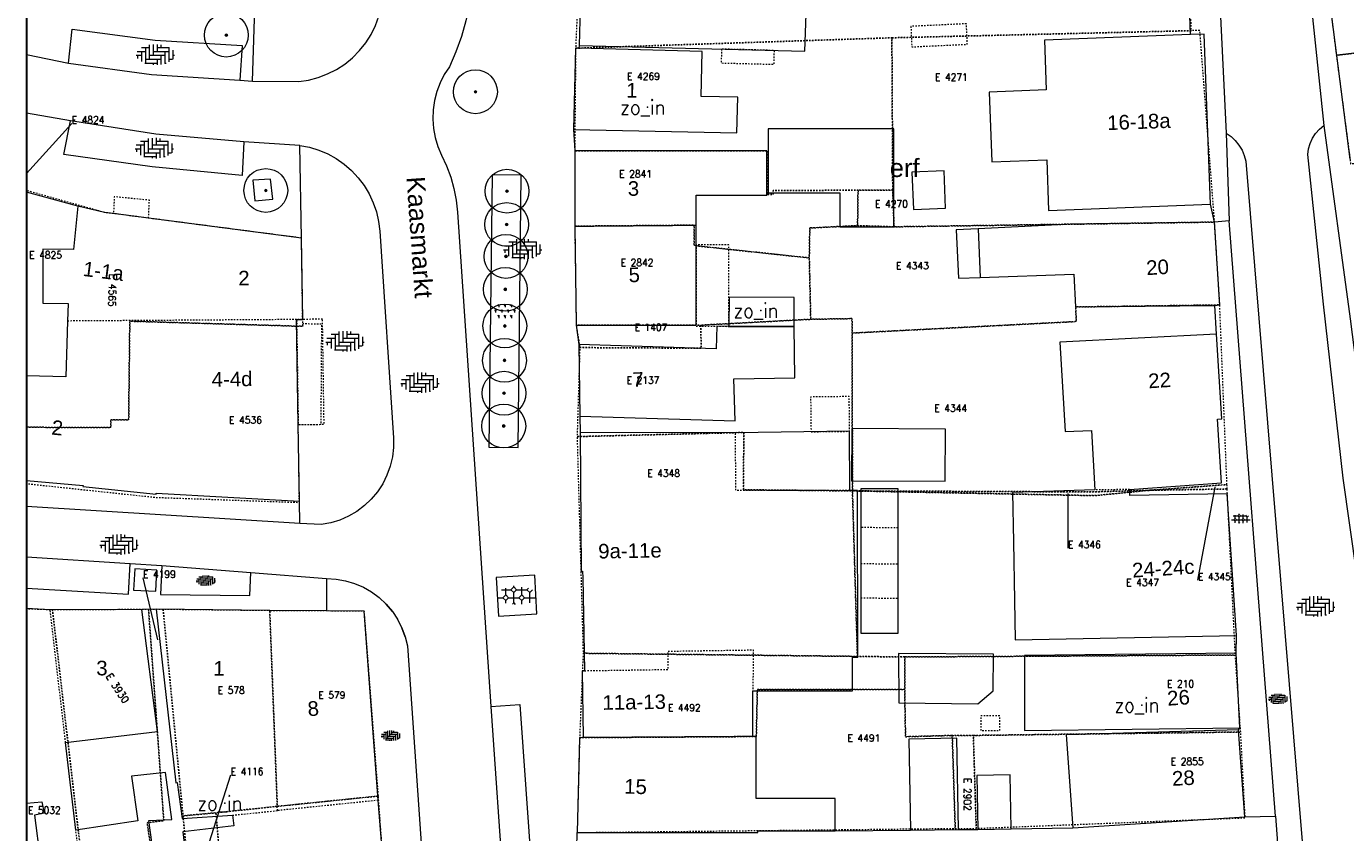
# Model space of a CAD drawing. Header units: metres. Extents: x 148648 to 148948, y 523974 to 524405.
# Tile 6 of 24: x 148648 to 148738, y 524171 to 524227. Entities that reach past the tile are written whole.
import ezdxf
from ezdxf.enums import TextEntityAlignment as Align

# ---------------------------------------------------------------- set-up
doc = ezdxf.new("R2010")
doc.units = ezdxf.units.M
doc.header["$LTSCALE"] = 0.001
doc.header["$MEASUREMENT"] = 0
doc.linetypes.add('DGN Style 2', pattern=[9.752608, 5.851565, -3.901043])
for name, color, linetype, lineweight in [('B-WE-GR-BEPLANTING_CULTUUR_HEESTERS-SV', 102, 'Continuous', 0), ('B-WE-GR-BOOM-S-1000', 102, 'Continuous', 0), ('B-WE-IE-MEUBILAIR_WEGMEUBILAIR-S-1000', 7, 'Continuous', 13), ('B-WE-OG-TOPOGRAFIE-A-1000', 7, 'Continuous', 0), ('B-WE-OG-TOPOGRAFIE-SV', 252, 'Continuous', 0), ('B-WE-OG-TOPOGRAFIE_BEBOUWING-GV', 1, 'DGN Style 2', 13), ('B-WE-OG-TOPOGRAFIE_BEBOUWING_GEBOUW-GV', 1, 'Continuous', 13), ('B-WE-OG-TOPOGRAFIE_BEBOUWING_HOOFDGEBOUW-GV', 1, 'Continuous', 13), ('B-WE-OG-TOPOGRAFIE_BEBOUWING_LUIFEL-GV', 20, 'DGN Style 2', 0), ('B-WE-OG-TOPOGRAFIE_BEBOUWING_OVERIG-GV', 41, 'Continuous', 0), ('B-WE-OG-TOPOGRAFIE_BEBOUWING_TRAP-GV', 15, 'DGN Style 2', 0), ('B-WE-OG-TOPOGRAFIE_BEBOUWING_TUSSENMUUR-GV', 1, 'DGN Style 2', 0), ('B-WE-OG-TOPOGRAFIE_HUISNUMMER-A-1000', 7, 'Continuous', 0), ('B-WE-OG-TOPOGRAFIE_STRAATNAAM-A-1000', 7, 'Continuous', 0), ('B-WE-VH-VERHARDING_SIERBESTRATING-GV', 7, 'Continuous', 0), ('B-WE-VH-VERHARDING_SIERBESTRATING-SV', 252, 'Continuous', 0), ('B-WE-VH-VERHARDING_STRAATBAKSTEEN-GV', 252, 'Continuous', 0), ('B-WE-VH-VERHARDING_STRAATBAKSTEEN-SV', 252, 'Continuous', 0), ('B-WE-VH-VERHARDING_TEGEL-GV', 7, 'Continuous', 0), ('BRK_BIJPIJLING_274', 7, 'Continuous', 0), ('BRK_NUMMER_274', 7, 'Continuous', 0), ('BRK_PERCEEL_274', 4, 'Continuous', 0), ('kader_binnenrand', 7, 'Continuous', 30), ('plangrens de Moestuin', 6, 'Continuous', 30)]:
    doc.layers.add(name, color=color, linetype=linetype, lineweight=lineweight)
doc.styles.add('IMGEO_Nummeraanduiding_Huisnummer', font='Arial.ttf', dxfattribs={"height": 3.4})
doc.styles.add('IMGEO_OpenbareRuimte_Weg', font='Arial.ttf', dxfattribs={"height": 4.2})
doc.styles.add('Style-Arial', font='Arial.ttf')
doc.styles.add('Style-STANDARD', font='STANDARD.shx')

# ---------------------------------------------------------------- blocks, each defined once
blk = doc.blocks.new('*U3')
at = {"layer": 'B-WE-GR-BOOM-S-1000', "ltscale": 0.1}
h = blk.add_hatch(color=102, dxfattribs=at)
edge = h.paths.add_edge_path()
edge.add_arc((0, 0), 0.15, 0, 360)
at = {"layer": 'B-WE-GR-BOOM-S-1000', "ltscale": 0.1, "flags": 128}
blk.add_lwpolyline([(0.15, 0, 1), (-0.15, 0, 1)], format="xyb", close=True, dxfattribs=at)
blk = doc.blocks.new('IMGeo-Boom')
at = {"layer": 'B-WE-GR-BOOM-S-1000'}
blk.add_circle((0, 0), 0.3, dxfattribs=at)
at = {"layer": 'B-WE-GR-BOOM-S-1000', "ltscale": 0.1}
blk.add_circle((0, 0), 0.015, dxfattribs=at)
at = {"layer": 'B-WE-GR-BOOM-S-1000', "ltscale": 0.1, "xscale": 0.1, "yscale": 0.1, "zscale": 0.1}
blk.add_blockref('*U3', (0, 0), dxfattribs=at)
blk = doc.blocks.new('IMGeo-Heesters')
at = {"layer": 'B-WE-GR-BEPLANTING_CULTUUR_HEESTERS-SV'}
for p, q in [((-0.13, 0), (-0.141, 0.019)), ((-0.13, 0), (-0.119, 0.019)), ((-0.087, 0.075), (-0.097, 0.094)), ((-0.087, 0.075), (-0.076, 0.094)), ((-0.087, 0.075), (-0.087, 0.056)), ((-0.043, 0), (-0.054, 0.019)), ((-0.043, 0), (-0.032, 0.019)), ((0, 0.075), (-0.011, 0.094)), ((0, 0.075), (0.011, 0.094)), ((0, 0.075), (0, 0.056)), ((0.043, 0), (0.032, 0.019)), ((0.043, 0), (0.054, 0.019)), ((0.087, 0.075), (0.076, 0.094)), ((0.087, 0.075), (0.097, 0.094)), ((0.087, 0.075), (0.087, 0.056)), ((0.13, 0), (0.119, 0.019)), ((0.13, 0), (0.141, 0.019)), ((-0.13, 0), (-0.13, -0.019)), ((-0.087, -0.075), (-0.097, -0.056)), ((-0.087, -0.075), (-0.076, -0.056)), ((-0.087, -0.075), (-0.087, -0.094)), ((-0.043, 0), (-0.043, -0.019)), ((0, -0.075), (-0.011, -0.056)), ((0, -0.075), (0.011, -0.056)), ((0, -0.075), (0, -0.094)), ((0.043, 0), (0.043, -0.019)), ((0.087, -0.075), (0.076, -0.056)), ((0.087, -0.075), (0.097, -0.056)), ((0.087, -0.075), (0.087, -0.094)), ((0.13, 0), (0.13, -0.019))]:
    blk.add_line(p, q, dxfattribs=at)
blk = doc.blocks.new('IMGeo-Sierbestrating')
at = {"layer": 'B-WE-VH-VERHARDING_SIERBESTRATING-SV'}
for p, q in [((-0.171, 0.068), (-0.065, 0.068)), ((-0.156, -0.023), (-0.124, 0.009)), ((-0.124, 0.009), (-0.124, 0.087)), ((-0.124, 0.009), (-0.091, -0.023)), ((-0.065, 0.068), (-0.033, 0.1)), ((-0.065, 0.068), (-0.033, 0.036)), ((-0.033, 0.1), (-0.033, 0.114)), ((-0.033, 0.1), (0, 0.068)), ((-0.033, 0.036), (0, 0.068)), ((-0.033, -0.082), (-0.033, 0.036)), ((0, 0.068), (0.118, 0.068)), ((0.026, -0.023), (0.059, 0.009)), ((0.059, 0.009), (0.059, 0.097)), ((0.059, 0.009), (0.091, -0.023)), ((0.118, 0.068), (0.134, 0.084)), ((0.118, 0.068), (0.15, 0.036)), ((0.15, 0.036), (0.182, 0.068)), ((0.15, -0.08), (0.15, 0.036)), ((-0.211, -0.023), (-0.156, -0.023)), ((-0.156, -0.023), (-0.124, -0.055)), ((-0.124, -0.055), (-0.091, -0.023)), ((-0.124, -0.087), (-0.124, -0.055)), ((-0.091, -0.023), (0.026, -0.023)), ((-0.048, -0.098), (-0.033, -0.082)), ((-0.033, -0.082), (-0.015, -0.1)), ((0.026, -0.023), (0.059, -0.055)), ((0.059, -0.055), (0.091, -0.023)), ((0.059, -0.097), (0.059, -0.055)), ((0.091, -0.023), (0.217, -0.023))]:
    blk.add_line(p, q, dxfattribs=at)
blk = doc.blocks.new('IMGeo-Erf')
at = {"layer": 'B-WE-OG-TOPOGRAFIE-SV', "style": 'Style-Arial'}
blk.add_text('erf', height=0.25, dxfattribs=at).set_placement((-0.027, 0), align=Align.MIDDLE_CENTER)
blk = doc.blocks.new('IMGeo-Klinkers')
at = {"layer": 'B-WE-VH-VERHARDING_STRAATBAKSTEEN-SV'}
for p, q in [((-0.209, 0.037), (-0.115, 0.037)), ((-0.16, 0.037), (-0.16, -0.08)), ((-0.158, 0.081), (-0.071, 0.081)), ((-0.115, 0.081), (-0.115, -0.097)), ((-0.071, 0.111), (-0.071, -0.053)), ((-0.026, 0.116), (-0.026, -0.008)), ((-0.026, 0.037), (0.153, 0.037)), ((0.019, 0.117), (0.019, 0.037)), ((0.019, 0.081), (0.158, 0.081)), ((0.063, 0.112), (0.063, 0.081)), ((0.108, 0.037), (0.108, -0.102)), ((0.153, 0.081), (0.153, -0.084)), ((0.198, 0.052), (0.198, -0.053)), ((-0.219, -0.008), (-0.16, -0.008)), ((-0.205, -0.008), (-0.205, -0.043)), ((-0.122, -0.097), (0.019, -0.097)), ((-0.115, -0.053), (0.063, -0.053)), ((-0.071, -0.008), (0.108, -0.008)), ((-0.026, -0.097), (-0.026, -0.116)), ((0.019, -0.053), (0.019, -0.117)), ((0.063, -0.008), (0.063, -0.112)), ((0.108, -0.097), (0.122, -0.097)), ((0.153, -0.053), (0.196, -0.053)), ((0.198, -0.008), (0.219, -0.008))]:
    blk.add_line(p, q, dxfattribs=at)

msp = doc.modelspace()

# ---------------------------------------------------------------- linework, layer by layer
at = {"layer": 'B-WE-IE-MEUBILAIR_WEGMEUBILAIR-S-1000'}
for p in [(148690.344, 524221.068), (148698.096, 524207.148), (148724.192, 524180.119), (148661.375, 524173.396)]:
    msp.add_point(p, dxfattribs=at)
at = {"layer": 'B-WE-OG-TOPOGRAFIE_BEBOUWING-GV', "flags": 128}
msp.add_lwpolyline([(148668.074, 524206.555), (148666.302, 524206.528), (148666.41, 524199.327), (148668.182, 524199.353), (148668.074, 524206.555)], dxfattribs=at)
at = {"layer": 'B-WE-OG-TOPOGRAFIE_BEBOUWING_GEBOUW-GV'}
msp.add_line((148649.416, 524186.645), (148647.79, 524186.724), dxfattribs=at)
at = {"layer": 'B-WE-OG-TOPOGRAFIE_BEBOUWING_GEBOUW-GV', "flags": 128}
for points in [[(148685.656, 524225.309), (148701.115, 524224.907), (148701.236, 524228.083), (148701.956, 524246.937), (148702.059, 524249.645), (148686.966, 524250.176)], [(148686.423, 524233.615), (148686.375, 524230.527), (148685.792, 524230.54), (148685.656, 524225.309)], [(148736.622, 524231.768), (148737.523, 524224.619)], [(148727.533, 524226.048), (148717.524, 524225.676), (148717.651, 524222.255), (148713.737, 524222.109), (148713.915, 524217.325), (148717.682, 524217.465), (148717.811, 524213.997), (148728.896, 524214.429)], [(148728.896, 524214.429), (148728.461, 524226.083), (148727.533, 524226.048)], [(148685.635, 524225.108), (148685.412, 524225.114), (148685.269, 524219.55)], [(148685.269, 524219.55), (148696.462, 524219.325), (148696.524, 524221.754), (148694.014, 524221.818), (148694.072, 524224.891), (148685.635, 524225.108)], [(148737.523, 524224.619), (148738.449, 524217.514)], [(148707.202, 524219.601), (148698.595, 524219.6), (148698.598, 524215.21), (148703.51, 524215.211), (148703.51, 524212.875), (148707.204, 524212.875), (148707.202, 524219.601)], [(148693.67, 524212.994), (148693.67, 524215.045), (148698.499, 524215.046), (148698.499, 524218.081), (148685.349, 524218.078)], [(148685.349, 524218.078), (148685.351, 524212.924)], [(148651.32, 524214.289), (148651.023, 524211.331), (148648.913, 524211.341), (148648.926, 524207.653), (148650.653, 524207.615), (148650.616, 524206.426)], [(148653.758, 524213.783), (148653.144, 524213.863), (148651.32, 524214.289)], [(148656.161, 524213.471), (148653.758, 524213.783)], [(148666.633, 524212.111), (148656.161, 524213.471)], [(148685.351, 524212.924), (148685.452, 524206.139)], [(148685.452, 524206.139), (148693.67, 524206.141), (148693.67, 524212.994)], [(148729.18, 524213.202), (148719.368, 524213.053), (148712.983, 524212.748)], [(148712.983, 524212.748), (148713.126, 524209.407)], [(148729.206, 524207.499), (148729.531, 524207.526), (148729.18, 524213.202)], [(148666.302, 524206.528), (148666.717, 524206.534), (148666.633, 524212.111)], [(148713.126, 524209.407), (148719.539, 524209.629), (148719.659, 524207.389), (148729.206, 524207.499)], [(148650.616, 524206.426), (148650.498, 524202.6), (148647.79, 524202.677)], [(148666.489, 524194.09), (148666.41, 524199.327), (148666.302, 524206.528)], [(148695.914, 524206.061), (148695.076, 524206.065), (148695.045, 524204.532), (148685.624, 524204.824)], [(148685.689, 524199.911), (148696.337, 524199.58), (148696.256, 524202.47), (148700.435, 524202.53), (148700.383, 524206.041)], [(148700.383, 524206.041), (148695.914, 524206.061)], [(148729.31, 524205.531), (148718.581, 524204.969), (148718.942, 524198.847), (148720.737, 524198.926), (148720.977, 524194.862)], [(148723.362, 524194.88), (148729.661, 524195.333), (148729.382, 524199.696), (148729.681, 524199.715), (148729.31, 524205.531)], [(148685.624, 524204.824), (148685.689, 524199.911)], [(148685.727, 524198.792), (148685.8, 524189.297), (148685.891, 524189.299), (148685.9, 524188.841), (148686.021, 524182.472)], [(148696.359, 524198.773), (148685.727, 524198.792)], [(148704.183, 524194.81), (148704.181, 524198.871), (148696.359, 524198.773)], [(148704.323, 524199.055), (148704.304, 524195.486), (148710.735, 524195.452), (148710.754, 524199.022), (148704.323, 524199.055)], [(148647.79, 524195.491), (148651.671, 524195.151), (148651.665, 524195.095), (148656.676, 524194.575), (148656.682, 524194.631), (148666.489, 524194.09)], [(148697.559, 524181.097), (148704.379, 524181.102), (148704.369, 524183.402), (148704.732, 524183.401), (148704.724, 524194.809), (148704.183, 524194.81)], [(148707.498, 524192.256), (148707.496, 524194.929), (148704.946, 524194.927), (148704.948, 524192.277)], [(148720.977, 524194.862), (148715.335, 524194.686), (148715.399, 524191.298), (148715.474, 524187.286), (148715.525, 524184.59), (148730.677, 524184.872)], [(148730.677, 524184.872), (148730.044, 524194.598), (148723.369, 524194.48), (148723.362, 524194.88)], [(148704.948, 524192.277), (148704.949, 524189.81)], [(148707.5, 524189.792), (148707.498, 524192.256)], [(148704.949, 524189.81), (148704.95, 524187.46)], [(148707.501, 524187.442), (148707.5, 524189.792)], [(148704.95, 524187.46), (148704.952, 524185.049), (148707.503, 524185.051), (148707.501, 524187.442)], [(148655.705, 524186.658), (148649.416, 524186.645)], [(148650.474, 524177.545), (148656.769, 524178.313), (148655.705, 524186.658)], [(148664.458, 524186.584), (148656.689, 524186.693)], [(148656.689, 524186.693), (148658.03, 524174.79), (148658.127, 524174.812), (148658.459, 524172.356), (148661.898, 524172.573)], [(148668.348, 524186.562), (148664.458, 524186.584)], [(148671.886, 524173.592), (148670.935, 524186.548), (148668.348, 524186.562)], [(148714.032, 524183.594), (148707.538, 524183.659), (148707.553, 524180.262), (148712.963, 524180.208), (148714.007, 524181.092), (148714.032, 524183.594)], [(148730.65, 524183.675), (148716.164, 524183.502), (148716.163, 524178.373), (148730.899, 524178.549)], [(148730.899, 524178.549), (148730.65, 524183.675)], [(148686.021, 524182.472), (148685.861, 524182.47), (148685.938, 524177.885)], [(148697.561, 524177.961), (148697.559, 524181.097)], [(148651.175, 524171.537), (148650.474, 524177.545)], [(148685.938, 524177.885), (148685.685, 524177.883), (148685.517, 524171.385)], [(148703.183, 524171.505), (148703.182, 524173.71), (148697.789, 524173.706), (148697.786, 524177.961), (148697.561, 524177.961)], [(148711.642, 524171.602), (148711.522, 524177.847), (148708.228, 524177.784), (148708.348, 524171.539)], [(148651.371, 524169.942), (148651.621, 524168.384), (148656.61, 524169.083), (148656.168, 524172.217), (148657.742, 524172.269), (148657.309, 524175.495), (148654.99, 524175.252), (148655.415, 524172.184), (148651.175, 524171.537)], [(148715.252, 524171.64), (148715.175, 524175.339), (148712.896, 524175.29), (148712.973, 524171.591)], [(148647.79, 524173.404), (148648.857, 524173.483), (148649.001, 524172.723), (148648.352, 524172.584), (148648.743, 524169.557), (148651.371, 524169.942)], [(148672.22, 524169.326), (148671.886, 524173.592)], [(148661.898, 524172.573), (148662.008, 524171.834), (148658.501, 524171.435), (148658.795, 524168.874)], [(148685.517, 524171.385), (148697.886, 524171.393), (148697.886, 524171.501), (148703.183, 524171.505)], [(148708.348, 524171.539), (148711.642, 524171.602)], [(148712.973, 524171.591), (148715.252, 524171.64)]]:
    msp.add_lwpolyline(points, dxfattribs=at)
at = {"layer": 'B-WE-OG-TOPOGRAFIE_BEBOUWING_HOOFDGEBOUW-GV', "flags": 128}
for points in [[(148730.827, 524178.424), (148719.023, 524178.076), (148719.469, 524171.696)], [(148731.244, 524172.462), (148730.827, 524178.424)], [(148719.469, 524171.696), (148731.244, 524172.462)]]:
    msp.add_lwpolyline(points, dxfattribs=at)
at = {"layer": 'B-WE-OG-TOPOGRAFIE_BEBOUWING_LUIFEL-GV', "flags": 128}
for points in [[(148712.182, 524226.788), (148708.377, 524226.611), (148708.437, 524225.207), (148712.242, 524225.385), (148712.182, 524226.788)], [(148695.408, 524225.055), (148695.383, 524224.105), (148699.001, 524224.011), (148699.026, 524224.961), (148695.408, 524225.055)], [(148695.914, 524211.651), (148693.67, 524211.633), (148693.67, 524206.071), (148695.914, 524206.061), (148695.914, 524211.651)], [(148701.537, 524198.838), (148704.181, 524198.871), (148704.151, 524201.252), (148701.507, 524201.219), (148701.537, 524198.838)]]:
    msp.add_lwpolyline(points, dxfattribs=at)
at = {"layer": 'B-WE-OG-TOPOGRAFIE_BEBOUWING_OVERIG-GV', "flags": 128}
for points in [[(148710.65, 524216.716), (148708.449, 524216.634), (148708.545, 524214.067), (148710.746, 524214.148), (148710.65, 524216.716)], [(148712.983, 524212.748), (148711.485, 524212.677), (148711.627, 524209.355), (148713.126, 524209.407)], [(148700.383, 524206.041), (148700.392, 524208.041), (148695.923, 524208.061), (148695.914, 524206.061)], [(148695.914, 524206.061), (148700.383, 524206.041)]]:
    msp.add_lwpolyline(points, dxfattribs=at)
at = {"layer": 'B-WE-OG-TOPOGRAFIE_BEBOUWING_TRAP-GV', "flags": 128}
for points in [[(148656.161, 524213.471), (148656.213, 524214.7), (148653.807, 524214.937), (148653.758, 524213.783)], [(148714.463, 524179.374), (148713.163, 524179.374), (148713.163, 524178.374), (148714.463, 524178.374), (148714.463, 524179.374)]]:
    msp.add_lwpolyline(points, dxfattribs=at)
at = {"layer": 'B-WE-OG-TOPOGRAFIE_BEBOUWING_TUSSENMUUR-GV', "flags": 128}
for points in [[(148749.196, 524226.101), (148737.523, 524224.619)], [(148685.351, 524212.924), (148693.67, 524212.994)], [(148666.302, 524206.528), (148650.616, 524206.426)], [(148704.183, 524194.81), (148696.389, 524194.824), (148696.359, 524198.773)], [(148723.362, 524194.88), (148720.977, 524194.862)], [(148707.498, 524192.256), (148704.948, 524192.277)], [(148704.949, 524189.81), (148707.5, 524189.792)], [(148704.95, 524187.46), (148707.501, 524187.442)], [(148650.474, 524177.545), (148649.416, 524186.645)], [(148664.986, 524172.888), (148664.458, 524186.584)], [(148686.021, 524182.472), (148691.76, 524182.558), (148691.741, 524183.808), (148697.566, 524183.896), (148697.559, 524181.097)], [(148697.561, 524177.961), (148685.938, 524177.885)], [(148671.886, 524173.592), (148664.986, 524172.888)], [(148661.898, 524172.573), (148664.986, 524172.888)], [(148651.371, 524169.942), (148651.175, 524171.537)]]:
    msp.add_lwpolyline(points, dxfattribs=at)
at = {"layer": 'B-WE-VH-VERHARDING_SIERBESTRATING-GV', "flags": 128}
for points in [[(148729.31, 524205.531), (148729.206, 524207.499)], [(148730.65, 524183.675), (148730.677, 524184.872)], [(148730.827, 524178.424), (148730.899, 524178.549)]]:
    msp.add_lwpolyline(points, dxfattribs=at)
at = {"layer": 'B-WE-VH-VERHARDING_STRAATBAKSTEEN-GV'}
for p, q in [((148647.79, 524224.675), (148650.668, 524224.089)), ((148650.808, 524220.131), (148647.79, 524220.657)), ((148651.32, 524214.289), (148647.79, 524215.255)), ((148666.512, 524192.555), (148647.79, 524193.729)), ((148647.79, 524190.28), (148654.892, 524189.819))]:
    msp.add_line(p, q, dxfattribs=at)
at = {"layer": 'B-WE-VH-VERHARDING_STRAATBAKSTEEN-GV', "flags": 128}
for points in [[(148727.863, 524262.529), (148729.974, 524219.306)], [(148663.277, 524222.865), (148666.447, 524222.832), (148667.122, 524222.933), (148667.783, 524223.106), (148668.421, 524223.348), (148669.03, 524223.657), (148669.602, 524224.03), (148670.131, 524224.462), (148670.611, 524224.948), (148671.035, 524225.482), (148671.401, 524226.059), (148671.702, 524226.672), (148671.936, 524227.313), (148672.287, 524228.599), (148672.566, 524229.902), (148672.773, 524231.219), (148672.907, 524232.545), (148673.058, 524236.75)], [(148735.434, 524231.612), (148736.662, 524219.811)], [(148663.277, 524222.865), (148663.453, 524228.566)], [(148678.145, 524228.088), (148677.901, 524226.996), (148677.59, 524225.921), (148677.211, 524224.867), (148676.767, 524223.84), (148676.414, 524223.308), (148676.122, 524222.74), (148675.895, 524222.144), (148675.734, 524221.526), (148675.643, 524220.894), (148675.622, 524220.256), (148675.672, 524219.62), (148675.792, 524218.993), (148675.98, 524218.383), (148676.234, 524217.797), (148676.574, 524217.054), (148676.855, 524216.288), (148677.075, 524215.501), (148677.233, 524214.7), (148677.329, 524213.889), (148679.609, 524180.009)], [(148727.533, 524226.048), (148727.484, 524227.353)], [(148650.668, 524224.089), (148650.916, 524226.428), (148656.61, 524225.676), (148662.566, 524225.291), (148662.409, 524222.923)], [(148685.656, 524225.309), (148685.635, 524225.108)], [(148650.668, 524224.089), (148656.352, 524223.325), (148662.409, 524222.923)], [(148662.409, 524222.923), (148663.277, 524222.865)], [(148662.691, 524218.695), (148662.568, 524216.402), (148656.407, 524216.979), (148650.365, 524217.84), (148650.808, 524220.131)], [(148662.691, 524218.695), (148656.658, 524219.225), (148650.808, 524220.131)], [(148685.269, 524219.55), (148685.349, 524218.078)], [(148742.392, 524175.871), (148740.816, 524175.7), (148737.978, 524195.663), (148736.642, 524207.579), (148735.57, 524217.826), (148735.613, 524218.215), (148735.717, 524218.593), (148735.878, 524218.949), (148736.093, 524219.277), (148736.357, 524219.566), (148736.662, 524219.811)], [(148736.662, 524219.811), (148738.459, 524206.587), (148742.392, 524175.871)], [(148666.523, 524218.461), (148662.691, 524218.695)], [(148729.974, 524219.306), (148730.304, 524219.073), (148730.598, 524218.795), (148730.851, 524218.48), (148731.057, 524218.133), (148731.213, 524217.76), (148731.315, 524217.369), (148735.184, 524170.776), (148737.073, 524150.976), (148736.926, 524150.451), (148736.704, 524149.952), (148736.413, 524149.491), (148736.058, 524149.077), (148735.647, 524148.718), (148735.188, 524148.423), (148734.692, 524148.197), (148734.168, 524148.045)], [(148729.974, 524219.306), (148730.185, 524213.283)], [(148666.523, 524218.461), (148667.179, 524218.332), (148667.817, 524218.136), (148668.432, 524217.874), (148669.016, 524217.549), (148669.563, 524217.166), (148670.067, 524216.727), (148670.522, 524216.238), (148670.924, 524215.705), (148671.269, 524215.132), (148671.551, 524214.527), (148671.769, 524213.895), (148671.92, 524213.244), (148672.002, 524212.581), (148672.945, 524198.414), (148672.942, 524197.76), (148672.865, 524197.111), (148672.713, 524196.475), (148672.489, 524195.861), (148672.196, 524195.277), (148671.837, 524194.73), (148671.418, 524194.228), (148670.944, 524193.778), (148670.422, 524193.385), (148669.857, 524193.055), (148669.259, 524192.792), (148668.634, 524192.6), (148667.991, 524192.481), (148666.512, 524192.555)], [(148666.633, 524212.111), (148666.523, 524218.461)], [(148663.303, 524216.075), (148663.438, 524214.662), (148664.663, 524214.77), (148664.516, 524216.153), (148663.303, 524216.075)], [(148679.476, 524197.783), (148681.474, 524197.761), (148681.684, 524216.414), (148679.686, 524216.436), (148679.476, 524197.783)], [(148729.18, 524213.202), (148728.896, 524214.429)], [(148730.185, 524213.283), (148729.18, 524213.202)], [(148733.347, 524172.499), (148730.185, 524213.283)], [(148685.452, 524206.139), (148685.624, 524204.824)], [(148685.689, 524199.911), (148685.727, 524198.792)], [(148666.512, 524192.555), (148666.489, 524194.09)], [(148654.892, 524189.819), (148657.075, 524189.677)], [(148657.075, 524189.677), (148663.162, 524189.207)], [(148663.162, 524189.207), (148668.358, 524188.784)], [(148680.128, 524186.213), (148682.764, 524186.363), (148682.613, 524189.007), (148679.978, 524188.856), (148680.128, 524186.213)], [(148668.358, 524188.784), (148669.009, 524188.747), (148669.651, 524188.636), (148670.275, 524188.45), (148670.874, 524188.193), (148671.44, 524187.868), (148671.963, 524187.48)], [(148672.858, 524186.536), (148672.438, 524187.034), (148671.963, 524187.48)], [(148671.963, 524187.48), (148672.438, 524187.034), (148672.858, 524186.536)], [(148672.858, 524186.536), (148673.218, 524185.992)], [(148673.736, 524184.799), (148673.512, 524185.411), (148673.218, 524185.992)], [(148673.218, 524185.992), (148673.512, 524185.411), (148673.736, 524184.799)], [(148673.736, 524184.799), (148673.888, 524184.165), (148677.146, 524137.347)], [(148679.609, 524180.009), (148681.598, 524180.165), (148684.3, 524141.814), (148682.276, 524141.655)], [(148679.609, 524180.009), (148682.276, 524141.655)], [(148715.252, 524171.64), (148719.469, 524171.696)], [(148731.244, 524172.462), (148733.347, 524172.499)], [(148733.347, 524172.499), (148733.485, 524170.667)], [(148685.464, 524169.281), (148685.517, 524171.385)], [(148703.183, 524171.505), (148708.348, 524171.539)], [(148711.642, 524171.602), (148712.973, 524171.591)]]:
    msp.add_lwpolyline(points, dxfattribs=at)
at = {"layer": 'B-WE-VH-VERHARDING_TEGEL-GV', "flags": 128}
for points in [[(148647.79, 524188.118), (148654.784, 524187.703), (148654.892, 524189.819)], [(148655.223, 524189.442), (148655.122, 524187.995), (148656.663, 524187.929), (148656.719, 524189.35), (148655.223, 524189.442)], [(148657.075, 524189.677), (148656.983, 524187.682), (148663.107, 524187.623), (148663.162, 524189.207)], [(148668.358, 524188.784), (148668.348, 524186.562)], [(148656.689, 524186.693), (148655.705, 524186.658)]]:
    msp.add_lwpolyline(points, dxfattribs=at)
at = {"layer": 'BRK_BIJPIJLING_274', "color": 7, "linetype": 'Continuous', "lineweight": 0}
msp.add_line((148650.894, 524219.954), (148647.79, 524216.521), dxfattribs=at)
at = {"layer": 'BRK_BIJPIJLING_274', "color": 7, "linetype": 'Continuous', "lineweight": 0, "flags": 128}
for points in [[(148719.143, 524190.859), (148719.147, 524194.619)], [(148728.038, 524188.662), (148729.219, 524195.036)], [(148655.777, 524188.826), (148656.769, 524184.58)], [(148661.782, 524175.314), (148660.132, 524170.148)]]:
    msp.add_lwpolyline(points, dxfattribs=at)
at = {"layer": 'BRK_PERCEEL_274', "linetype": 'DGN Style 2', "lineweight": 0, "flags": 128}
for points in [[(148707.076, 524225.829), (148727.589, 524226.315), (148726.561, 524251.062), (148707.386, 524250.426), (148686.461, 524250.092), (148685.412, 524225.114)], [(148749.177, 524233.262), (148736.621, 524231.768), (148737.523, 524224.619), (148751.89, 524226.442), (148751.599, 524228.263), (148753.765, 524228.537), (148753.259, 524233.752)], [(148727.589, 524226.315), (148707.076, 524225.829), (148707.131, 524215.397), (148707.225, 524212.88), (148729.18, 524213.202), (148728.165, 524226.331)], [(148737.523, 524224.619), (148738.499, 524217.193), (148753.071, 524219.169), (148752.337, 524223.65), (148751.89, 524226.442)], [(148707.131, 524215.397), (148707.076, 524225.829), (148685.412, 524225.114), (148685.349, 524218.078), (148698.596, 524218.081), (148698.54, 524215.088), (148698.94, 524215.088), (148698.94, 524215.36), (148704.757, 524215.391)], [(148704.725, 524212.961), (148704.757, 524215.391), (148698.94, 524215.36), (148698.94, 524215.088), (148698.54, 524215.088), (148698.596, 524218.081), (148685.349, 524218.078), (148685.351, 524212.924), (148693.521, 524212.993), (148693.521, 524211.593), (148701.417, 524210.749), (148701.451, 524212.799)], [(148707.131, 524215.397), (148704.757, 524215.391), (148704.725, 524212.961), (148707.225, 524212.88)], [(148701.417, 524210.749), (148693.521, 524211.593), (148693.521, 524212.993), (148685.351, 524212.924), (148685.452, 524206.139), (148693.97, 524206.141), (148701.516, 524206.545)], [(148729.18, 524213.202), (148707.225, 524212.88), (148704.725, 524212.961), (148701.451, 524212.799), (148701.417, 524210.749), (148701.516, 524206.545), (148704.34, 524206.592), (148704.356, 524205.601), (148719.712, 524206.39), (148719.659, 524207.389), (148729.531, 524207.526)], [(148730.027, 524195.222), (148729.531, 524207.526), (148719.659, 524207.389), (148719.712, 524206.39), (148704.356, 524205.601), (148704.372, 524194.787), (148720.73, 524194.719), (148724.728, 524194.829)], [(148685.697, 524204.606), (148694.023, 524204.563), (148693.97, 524206.141), (148685.452, 524206.139)], [(148704.372, 524194.787), (148704.356, 524205.601), (148704.34, 524206.592), (148701.516, 524206.545), (148693.97, 524206.141), (148694.023, 524204.563), (148685.697, 524204.606), (148685.512, 524198.509), (148696.93, 524198.79), (148696.91, 524194.867)], [(148704.714, 524183.45), (148704.372, 524194.787), (148696.91, 524194.867), (148696.93, 524198.79), (148685.512, 524198.509), (148685.925, 524183.665)], [(148730.039, 524194.922), (148730.027, 524195.222), (148724.728, 524194.829)], [(148730.039, 524194.922), (148724.728, 524194.829), (148720.962, 524194.464), (148704.372, 524194.787), (148704.714, 524183.45), (148707.951, 524183.412), (148730.6, 524183.544)], [(148724.728, 524194.829), (148720.73, 524194.719), (148704.372, 524194.787), (148720.962, 524194.464)], [(148651.672, 524168.706), (148651.709, 524168.422), (148656.472, 524169.194), (148656.066, 524172.059), (148657.201, 524172.203), (148656.158, 524186.661), (148649.578, 524186.635)], [(148657.158, 524186.665), (148656.158, 524186.661), (148657.201, 524172.203), (148656.066, 524172.059), (148656.472, 524169.194), (148658.806, 524169.544), (148658.519, 524172.528)], [(148657.158, 524186.665), (148658.519, 524172.528), (148660.775, 524172.736), (148664.976, 524173.178), (148664.458, 524186.584)], [(148664.976, 524173.178), (148671.903, 524173.885), (148670.935, 524186.548), (148664.458, 524186.584)], [(148707.951, 524183.412), (148704.714, 524183.45), (148685.925, 524183.665), (148685.685, 524177.883), (148697.786, 524177.961), (148697.86, 524181.174), (148707.952, 524181.174)], [(148730.967, 524178.272), (148730.6, 524183.544), (148707.951, 524183.412), (148707.952, 524181.174), (148708.007, 524177.949), (148711.208, 524178.036), (148712.655, 524178.036)], [(148711.414, 524171.669), (148711.208, 524178.036), (148708.007, 524177.949), (148707.952, 524181.174), (148697.86, 524181.174), (148697.786, 524177.961), (148685.685, 524177.883), (148685.517, 524171.385)], [(148712.655, 524178.036), (148711.208, 524178.036), (148711.414, 524171.669), (148712.853, 524171.669)], [(148730.967, 524178.272), (148712.655, 524178.036), (148712.853, 524171.669), (148731.275, 524172.395)], [(148671.903, 524173.885), (148664.976, 524173.178), (148660.775, 524172.736), (148661.281, 524166.8), (148672.323, 524168.02)], [(148658.902, 524168.549), (148659.091, 524166.586), (148661.281, 524166.8), (148660.775, 524172.736), (148658.519, 524172.528), (148658.806, 524169.544)]]:
    msp.add_lwpolyline(points, close=True, dxfattribs=at)
at = {"layer": 'kader_binnenrand', "flags": 128}
msp.add_lwpolyline([(148947.79, 523974.233), (148947.79, 524404.733), (148647.79, 524404.733), (148647.79, 523974.233)], close=True, dxfattribs=at)
at = {"layer": 'plangrens de Moestuin', "linetype": 'DGN Style 2', "lineweight": 0, "flags": 128}
for points in [[(148647.79, 524215.364), (148647.79, 524199.149), (148653.58, 524199.121), (148653.58, 524199.664), (148654.795, 524199.664), (148654.874, 524206.412), (148666.724, 524206.062), (148666.721, 524206.231), (148666.633, 524212.111), (148653.144, 524213.863)], [(148647.79, 524199.149), (148647.79, 524195.287), (148656.659, 524194.345), (148666.49, 524193.998), (148666.41, 524199.327), (148667.98, 524199.35), (148668.024, 524206.2), (148666.721, 524206.231), (148666.724, 524206.062), (148654.874, 524206.412), (148654.795, 524199.664), (148653.58, 524199.664), (148653.58, 524199.121)], [(148647.79, 524186.695), (148647.79, 524159.16), (148652.858, 524159.596), (148651.709, 524168.422), (148651.672, 524168.706), (148649.578, 524186.635)]]:
    msp.add_lwpolyline(points, close=True, dxfattribs=at)

# ---------------------------------------------------------------- block references
at = {"layer": 'B-WE-GR-BEPLANTING_CULTUUR_HEESTERS-SV', "xscale": 5, "yscale": 5, "zscale": 10}
msp.add_blockref('IMGeo-Heesters', (148680.58, 524207.098), dxfattribs=at)
at = {"layer": 'B-WE-GR-BOOM-S-1000', "xscale": 5, "yscale": 5, "zscale": 10}
for p in [(148661.48, 524226.01), (148678.55, 524222.13), (148664.19, 524215.37), (148680.71, 524215.32), (148680.69, 524213.04), (148680.64, 524210.85), (148680.59, 524208.6), (148680.56, 524206.09), (148680.54, 524203.73), (148680.51, 524201.48), (148680.49, 524199.23)]:
    msp.add_blockref('IMGeo-Boom', p, dxfattribs=at)
at = {"layer": 'B-WE-OG-TOPOGRAFIE-SV', "xscale": 5, "yscale": 5, "zscale": 10}
msp.add_blockref('IMGeo-Erf', (148708.084, 524216.916), dxfattribs=at)
at = {"layer": 'B-WE-VH-VERHARDING_SIERBESTRATING-SV', "zscale": 10}
for p, xscale, yscale in [((148730.962, 524192.872), 3, 3), ((148681.371, 524187.61), 6, 6)]:
    msp.add_blockref('IMGeo-Sierbestrating', p, dxfattribs=dict(at, xscale=xscale, yscale=yscale))
at = {"layer": 'B-WE-VH-VERHARDING_STRAATBAKSTEEN-SV', "zscale": 10}
for p, xscale, yscale in [((148656.628, 524224.676), 6, 6), ((148656.558, 524218.267), 6, 6), ((148681.783, 524211.357), 6, 6), ((148669.623, 524205.033), 6, 6), ((148674.744, 524202.205), 6, 6), ((148654.14, 524191.117), 6, 6), ((148660.085, 524188.65), 3, 3), ((148736.109, 524186.877), 6, 6), ((148733.524, 524180.543), 3, 3), ((148672.747, 524178.018), 3, 3)]:
    msp.add_blockref('IMGeo-Klinkers', p, dxfattribs=dict(at, xscale=xscale, yscale=yscale))

# ---------------------------------------------------------------- texts
at = {"layer": 'B-WE-OG-TOPOGRAFIE-A-1000', "style": 'Style-STANDARD'}
for p in [(148690.011, 524221.068), (148697.763, 524207.148), (148723.859, 524180.119), (148661.042, 524173.396)]:
    msp.add_text('zo_in', height=1, dxfattribs=at).set_placement(p, align=Align.MIDDLE_CENTER)
at = {"layer": 'B-WE-OG-TOPOGRAFIE_HUISNUMMER-A-1000', "color": 7, "style": 'IMGEO_Nummeraanduiding_Huisnummer'}
for s, rotation, p in [('1', 358.5, (148689.266, 524222.231)), ('16-18a', 2.1, (148723.993, 524220.082)), ('20', 3.5, (148725.273, 524210.111)), ('1-1a', 352.6, (148653.068, 524209.839)), ('2', 0.9, (148662.692, 524209.367)), ('5', 0.9, (148689.428, 524209.591)), ('4-4d', 0.9, (148661.877, 524202.446)), ('7', 0.8, (148689.679, 524202.42)), ('22', 3.6, (148725.411, 524202.362)), ('2', 354.4, (148649.911, 524199.111)), ('9a-11e', 1, (148689.133, 524190.691)), ('24-24c', 3.7, (148725.663, 524189.482)), ('3', 0.1, (148652.964, 524182.652)), ('1', 359.2, (148660.981, 524182.631)), ('11a-13', 0.9, (148689.422, 524180.322)), ('26', 4, (148726.706, 524180.623)), ('8', 4.2, (148667.438, 524179.88)), ('28', 3, (148727.04, 524175.12)), ('15', 358.5, (148689.516, 524174.533))]:
    msp.add_text(s, height=1, rotation=rotation, dxfattribs=at).set_placement(p, align=Align.MIDDLE_CENTER)
msp.add_text('3', height=1, dxfattribs=at).set_placement((148689.373, 524215.503), align=Align.MIDDLE_CENTER)
at = {"layer": 'B-WE-OG-TOPOGRAFIE_STRAATNAAM-A-1000', "color": 7, "style": 'IMGEO_OpenbareRuimte_Weg'}
msp.add_text('Kaasmarkt', height=1.25, rotation=273.95504, dxfattribs=at).set_placement((148674.737, 524212.168), align=Align.MIDDLE_CENTER)
at = {"layer": 'BRK_NUMMER_274', "color": 7, "linetype": 'Continuous', "lineweight": 0, "style": 'Style-STANDARD'}
for s, p in [('E 4269', (148688.936, 524222.938)), ('E 4271', (148710.031, 524222.888)), ('E 4824', (148650.894, 524219.954)), ('E 2841', (148688.396, 524216.25)), ('E 4270', (148705.924, 524214.198)), ('E 4825', (148647.981, 524210.7)), ('E 2842', (148688.494, 524210.179)), ('E 4343', (148707.362, 524209.969)), ('E 1407', (148689.448, 524205.744)), ('E 2137', (148688.901, 524202.117)), ('E 4344', (148709.981, 524200.208)), ('E 4536', (148661.678, 524199.396)), ('E 4348', (148690.316, 524195.749)), ('E 4346', (148719.143, 524190.859)), ('E 4199', (148655.777, 524188.826)), ('E 4345', (148728.038, 524188.662)), ('E 4347', (148723.124, 524188.27)), ('E 210', (148725.923, 524181.32)), ('E 578', (148660.895, 524180.887)), ('E 579', (148667.785, 524180.557)), ('E 4492', (148691.73, 524179.688)), ('E 4491', (148704.034, 524177.612)), ('E 2855', (148726.179, 524176.004)), ('E 4116', (148661.782, 524175.314)), ('E 5032', (148647.896, 524172.661))]:
    msp.add_text(s, height=0.5, dxfattribs=at).set_placement(p)
for s, rotation, p in [('E 4565', 268.304, (148653.47, 524209.66)), ('E 3930', 303.271, (148653.21, 524182.068)), ('E 2902', 270.493, (148711.994, 524175.113))]:
    msp.add_text(s, height=0.5, rotation=rotation, dxfattribs=at).set_placement(p)

doc.saveas('drawing.dxf')
